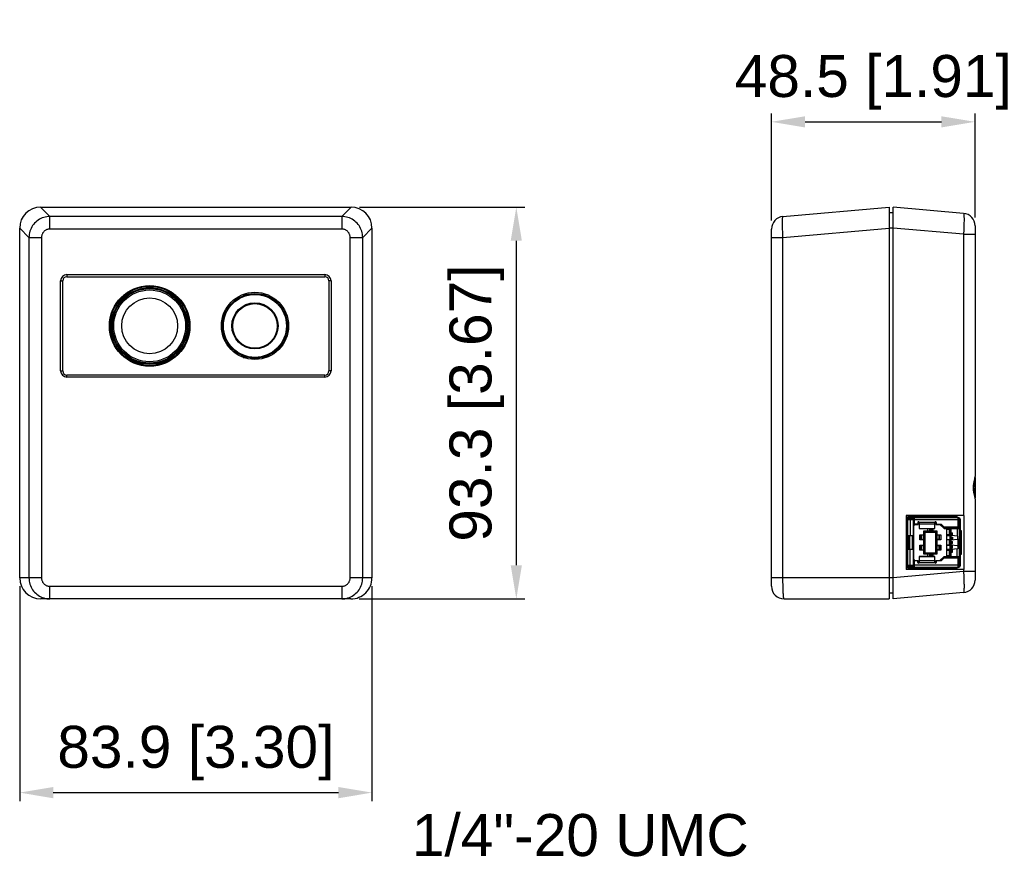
# Model space of a CAD drawing. Header units: millimetres. Extents: x 3925 to 5043, y -86 to 778.
# Tile 106 of 113: x 4719 to 4836, y 472 to 572. Entities that reach past the tile are written whole.
import ezdxf

# ---------------------------------------------------------------- set-up
doc = ezdxf.new("R2010")
doc.units = ezdxf.units.MM
doc.header["$LTSCALE"] = 46.255
doc.header["$PDMODE"] = 3
doc.header["$PDSIZE"] = 1
doc.layers.get('0').update_dxf_attribs({"linetype": 'CONTINUOUS'})
doc.layers.get('Defpoints').update_dxf_attribs({"linetype": 'CONTINUOUS'})
for name, color, linetype in [('AVER-CAMERA-DXF_CONTINUOUS_LINE', 7, 'CONTINUOUS'), ('BKT-SUPPORT-DXF_CONTINUOUS_LINE', 7, 'CONTINUOUS'), ('BRACKET-PRESDXF_CONTINUOUS_LINE', 7, 'CONTINUOUS'), ('COVER-BACK-CDXF_CONTINUOUS_LINE', 7, 'CONTINUOUS'), ('COVER-FRONT-DXF_CONTINUOUS_LINE', 7, 'CONTINUOUS')]:
    doc.layers.add(name, color=color, linetype=linetype)
doc.styles.add('SLDTEXTSTYLE0', font='arialbd.ttf', dxfattribs={"height": 5.5})
doc.styles.add('SLDTEXTSTYLE2', font='arial.ttf')
doc.dimstyles.new('SLDDIMSTYLE1', dxfattribs={"dimtxt": 5.650301, "dimasz": 4.572, "dimexe": 0, "dimexo": 0.0625, "dimgap": 1.412575, "dimtad": 0, "dimtih": 1, "dimtoh": 1, "dimlfac": 3.5, "dimrnd": 1e-09, "dimzin": 4, "dimdsep": 46, "dimtxsty": 'SLDTEXTSTYLE0', "dimsah": 1, "dimcen": 0.09, "dimadec": 0, "dimazin": 1, "dimtol": 1, "dimtp": 0.8, "dimtm": 0.8, "dimtfac": 1, "dimtdec": 1, "dimtofl": 0, "dimtmove": 0, "dimatfit": 3, "dimfxl": 1, "dimfrac": 2, "dimtolj": 1, "dimarcsym": 0})

# ---------------------------------------------------------------- blocks, each defined once
blk = doc.blocks.new('*D57')
at = {"color": 0, "linetype": 'Continuous', "lineweight": -2}
for p, q in [((4718.82, 504.93), (4718.82, 479.37)), ((4760.78, 504.93), (4760.78, 479.37)), ((4722.82, 480.37), (4756.78, 480.37))]:
    blk.add_line(p, q, dxfattribs=at)
at = {"color": 0, "linetype": 'Continuous'}
for points in [[(4722.82, 481.04), (4722.82, 479.7), (4718.82, 480.37)], [(4756.78, 481.04), (4756.78, 479.7), (4760.78, 480.37)]]:
    blk.add_solid(points, dxfattribs=at)
at = {"layer": 'Defpoints', "color": 0, "linetype": 'Continuous'}
for p in [(4718.82, 505.93), (4760.78, 505.93), (4760.78, 480.37)]:
    blk.add_point(p, dxfattribs=at)
at = {"color": 0, "linetype": 'Continuous', "lineweight": 0, "insert": (4739.8, 485.07), "char_height": 5, "attachment_point": 5, "style": 'SLDTEXTSTYLE2'}
blk.add_mtext('\\A1;83.9 [3.30]', dxfattribs=at)
blk = doc.blocks.new('*D58')
at = {"color": 0, "linetype": 'Continuous', "lineweight": -2}
for p, q in [((4759.29, 550.06), (4778.97, 550.06)), ((4777.97, 546.06), (4777.97, 507.43)), ((4759.27, 503.43), (4778.97, 503.43))]:
    blk.add_line(p, q, dxfattribs=at)
at = {"color": 0, "linetype": 'Continuous'}
for points in [[(4777.3, 546.06), (4778.63, 546.06), (4777.97, 550.06)], [(4777.3, 507.43), (4778.63, 507.43), (4777.97, 503.43)]]:
    blk.add_solid(points, dxfattribs=at)
at = {"layer": 'Defpoints', "color": 0, "linetype": 'Continuous'}
for p in [(4758.29, 550.06), (4758.27, 503.43), (4777.97, 503.43)]:
    blk.add_point(p, dxfattribs=at)
at = {"color": 0, "linetype": 'Continuous', "lineweight": 0, "insert": (4773.26, 526.74), "char_height": 5, "attachment_point": 5, "rotation": 90, "style": 'SLDTEXTSTYLE2'}
blk.add_mtext('\\A1;93.3 [3.67]', dxfattribs=at)
blk = doc.blocks.new('*D59')
at = {"color": 0, "linetype": 'Continuous', "lineweight": -2}
for p, q in [((4808.35, 548.46), (4808.35, 561.22)), ((4832.6, 548.83), (4832.6, 561.22)), ((4812.35, 560.22), (4828.6, 560.22))]:
    blk.add_line(p, q, dxfattribs=at)
at = {"color": 0, "linetype": 'Continuous'}
for points in [[(4812.35, 560.88), (4812.35, 559.55), (4808.35, 560.22)], [(4828.6, 560.88), (4828.6, 559.55), (4832.6, 560.22)]]:
    blk.add_solid(points, dxfattribs=at)
at = {"layer": 'Defpoints', "color": 0, "linetype": 'Continuous'}
for p in [(4832.6, 560.22), (4832.6, 547.83), (4808.35, 547.46)]:
    blk.add_point(p, dxfattribs=at)
at = {"color": 0, "linetype": 'Continuous', "lineweight": 0, "insert": (4820.48, 564.92), "char_height": 5, "attachment_point": 5, "style": 'SLDTEXTSTYLE2'}
blk.add_mtext('\\A1;48.5 [1.91]', dxfattribs=at)

msp = doc.modelspace()

# ---------------------------------------------------------------- linework, layer by layer
at = {"layer": 'AVER-CAMERA-DXF_CONTINUOUS_LINE', "color": 9, "linetype": 'Continuous'}
for p, q in [((4731.3122, 539.5548), (4731.1559, 539.5548)), ((4731.3393, 539.7048), (4731.5041, 539.7048)), ((4737.0941, 539.7047), (4737.2604, 539.7047)), ((4737.4438, 539.5548), (4737.286, 539.5548)), ((4730.5839, 538.8037), (4730.5839, 538.9656)), ((4730.7338, 539.1408), (4730.7338, 538.9874)), ((4737.8657, 538.9878), (4737.8657, 539.1409)), ((4738.0157, 538.9658), (4738.0157, 538.8014)), ((4730.5838, 533.0562), (4730.5838, 532.8923)), ((4730.7338, 532.7172), (4730.7338, 532.8699)), ((4737.8657, 532.8703), (4737.8657, 532.7169)), ((4738.0157, 532.8921), (4738.0157, 533.054)), ((4731.3135, 532.3029), (4731.1561, 532.3029)), ((4731.3396, 532.1529), (4731.5054, 532.1529)), ((4737.0955, 532.1529), (4737.2601, 532.1529)), ((4737.4436, 532.3029), (4737.2873, 532.3029)), ((4824.857, 512.8438), (4824.857, 510.9688)), ((4825.1472, 513.3313), (4825.1472, 513.2063)), ((4830.582, 512.8438), (4825.382, 512.8438)), ((4825.9327, 512.5743), (4827.8313, 512.5743)), ((4829.982, 513.3313), (4829.982, 513.2063)), ((4824.4945, 511.8688), (4824.582, 511.8688)), ((4824.4945, 511.5688), (4824.582, 511.5688)), ((4825.3195, 512.1438), (4825.232, 512.1438)), ((4825.4695, 512.2938), (4825.4695, 512.3438)), ((4825.957, 511.8245), (4827.807, 511.8245)), ((4829.5445, 511.0813), (4829.5445, 511.7063)), ((4829.6445, 511.4671), (4829.7695, 511.4671)), ((4829.7612, 511.0063), (4829.7612, 511.2813)), ((4830.732, 511.8438), (4830.857, 511.8438)), ((4830.732, 511.5688), (4830.857, 511.5688)), ((4830.7817, 508.7688), (4830.7817, 511.5188)), ((4826.2262, 511.0113), (4826.2262, 510.5113)), ((4826.4945, 510.9722), (4826.4598, 510.9722)), ((4826.4945, 510.5504), (4826.4598, 510.5504)), ((4828.1043, 510.9722), (4828.0695, 510.9722)), ((4828.0695, 510.5504), (4828.1043, 510.5504)), ((4828.2039, 511.0113), (4828.2039, 511.0688)), ((4828.2039, 510.4688), (4828.2039, 510.5113)), ((4828.2472, 511.0113), (4828.2472, 511.0688)), ((4828.2472, 510.4688), (4828.2472, 510.5113)), ((4828.3378, 510.5113), (4828.3378, 511.0113)), ((4829.5445, 509.8313), (4829.5445, 510.4563)), ((4829.7695, 510.9095), (4829.6445, 510.9095)), ((4829.6445, 510.2965), (4829.7695, 510.2965)), ((4829.7612, 510.5063), (4829.7612, 510.7813)), ((4829.7612, 510.0063), (4829.7612, 510.2813)), ((4830.582, 509.7688), (4830.582, 510.5188)), ((4824.857, 507.4438), (4824.857, 509.3188)), ((4826.2262, 509.7763), (4826.2262, 509.2763)), ((4826.4945, 509.7372), (4826.4598, 509.7372)), ((4826.4945, 509.3154), (4826.4598, 509.3154)), ((4828.0695, 509.7372), (4828.1043, 509.7372)), ((4828.0695, 509.3154), (4828.1043, 509.3154)), ((4828.2039, 509.7763), (4828.2039, 509.8188)), ((4828.2039, 509.2188), (4828.2039, 509.2763)), ((4828.2472, 509.7763), (4828.2472, 509.8188)), ((4828.2472, 509.2188), (4828.2472, 509.2763)), ((4828.3378, 509.2763), (4828.3378, 509.7763)), ((4829.5445, 508.5813), (4829.5445, 509.2063)), ((4829.7695, 509.9911), (4829.6445, 509.9911)), ((4829.6445, 509.3781), (4829.7695, 509.3781)), ((4829.7612, 509.5063), (4829.7612, 509.7813)), ((4829.7612, 509.0063), (4829.7612, 509.2813)), ((4824.582, 508.7188), (4824.4945, 508.7188)), ((4824.582, 508.4188), (4824.4945, 508.4188)), ((4825.232, 508.1438), (4825.3195, 508.1438)), ((4825.4695, 507.9938), (4825.4695, 507.9438)), ((4827.807, 508.463), (4825.957, 508.463)), ((4829.6445, 508.8205), (4829.7695, 508.8205)), ((4830.732, 508.7188), (4830.857, 508.7188)), ((4830.732, 508.4438), (4830.857, 508.4438)), ((4825.1472, 506.9563), (4825.1472, 507.0813)), ((4830.582, 507.4438), (4825.382, 507.4438)), ((4827.8313, 507.7133), (4825.9327, 507.7133)), ((4829.982, 506.9563), (4829.982, 507.0813))]:
    msp.add_line(p, q, dxfattribs=at)
at = {"layer": 'AVER-CAMERA-DXF_CONTINUOUS_LINE', "color": 7, "linetype": 'Continuous'}
for p, q in [((4731.3741, 539.7327), (4731.5421, 539.7327)), ((4737.0557, 539.7327), (4737.2257, 539.7327)), ((4745.4517, 539.6784), (4745.9692, 539.6784)), ((4745.5895, 539.5696), (4745.5895, 539.6784)), ((4747.7092, 539.6784), (4748.2275, 539.6784)), ((4748.0895, 539.5694), (4748.0895, 539.6784)), ((4730.5559, 538.7667), (4730.5559, 538.9322)), ((4738.0437, 538.9324), (4738.0437, 538.7653)), ((4743.041, 537.1784), (4743.0895, 537.1784)), ((4743.0895, 537.1784), (4743.0895, 537.3162)), ((4750.5895, 537.1784), (4750.5895, 537.3166)), ((4750.6382, 537.1784), (4750.5895, 537.1784)), ((4750.7887, 535.9053), (4750.7891, 535.9598)), ((4750.7942, 535.8512), (4750.7887, 535.9053)), ((4750.7891, 535.9598), (4750.7954, 536.0141)), ((4743.0411, 534.6784), (4743.0895, 534.6784)), ((4743.0895, 534.6784), (4743.0895, 534.541)), ((4750.5895, 534.5404), (4750.5895, 534.6784)), ((4750.5895, 534.6784), (4750.6381, 534.6784)), ((4730.5559, 532.9257), (4730.5559, 533.0923)), ((4738.0437, 533.091), (4738.0437, 532.9255)), ((4731.5439, 532.1249), (4731.3743, 532.1249)), ((4737.2254, 532.1249), (4737.0574, 532.1249)), ((4745.4524, 532.1784), (4745.9698, 532.1784)), ((4745.5895, 532.2875), (4745.5895, 532.1784)), ((4748.2268, 532.1784), (4747.7098, 532.1784)), ((4748.0895, 532.1784), (4748.0895, 532.2873)), ((4824.4045, 512.9438), (4824.5695, 512.9438)), ((4824.5695, 512.6438), (4824.4045, 512.6438)), ((4824.5695, 512.5161), (4824.4045, 512.5161)), ((4824.5695, 512.4907), (4824.4045, 512.4907)), ((4824.5472, 513.1188), (4830.582, 513.1188)), ((4824.5472, 513.1188), (4824.5472, 512.9688)), ((4824.6273, 512.9938), (4824.5472, 512.9938)), ((4824.6127, 512.9688), (4824.5695, 512.9688)), ((4824.5695, 511.9688), (4824.5695, 512.9688)), ((4824.582, 512.6063), (4824.5695, 512.6063)), ((4825.232, 512.8438), (4824.582, 512.8438)), ((4824.582, 510.1488), (4824.582, 512.8438)), ((4830.482, 513.3313), (4824.6472, 513.3313)), ((4824.6472, 513.1188), (4824.6472, 513.3313)), ((4824.6472, 513.2063), (4830.482, 513.2063)), ((4824.8195, 512.9688), (4824.7748, 512.9688)), ((4824.8195, 512.9688), (4824.8195, 512.8438)), ((4824.8195, 512.9438), (4825.382, 512.9438)), ((4825.382, 512.9938), (4824.857, 512.9938)), ((4824.9469, 513.3313), (4824.9469, 513.3689)), ((4825.232, 512.8438), (4825.232, 510.9688)), ((4825.3025, 513.3313), (4825.3025, 513.3689)), ((4825.382, 512.3438), (4825.382, 513.1188)), ((4825.7722, 513.2063), (4825.7722, 513.1188)), ((4826.6222, 513.1452), (4825.7722, 513.1452)), ((4825.782, 512.5138), (4825.782, 512.3438)), ((4825.8195, 512.2938), (4825.8195, 512.5856)), ((4825.957, 512.5138), (4825.957, 511.8126)), ((4826.6222, 513.1188), (4826.6222, 513.2063)), ((4827.807, 511.8126), (4827.807, 512.5138)), ((4827.9195, 512.5976), (4827.9195, 512.2938)), ((4827.982, 512.5138), (4827.982, 512.3438)), ((4829.1472, 513.2063), (4829.1472, 513.1188)), ((4829.9972, 513.1452), (4829.1472, 513.1452)), ((4829.9972, 513.1188), (4829.9972, 513.2063)), ((4830.482, 513.1188), (4830.482, 513.3313)), ((4830.582, 512.0188), (4830.582, 513.1188)), ((4830.582, 512.9438), (4830.6195, 512.9438)), ((4830.6195, 511.7938), (4830.6195, 512.9438)), ((4830.732, 512.7188), (4830.6195, 512.7188)), ((4830.732, 512.8438), (4830.857, 512.8438)), ((4830.732, 507.4438), (4830.732, 512.8438)), ((4830.857, 511.5188), (4830.857, 512.8438)), ((4824.5695, 512.3938), (4824.4045, 512.3938)), ((4824.4045, 512.1438), (4824.5695, 512.1438)), ((4824.4945, 511.5188), (4824.4045, 511.5188)), ((4824.4945, 511.9688), (4824.582, 511.9688)), ((4824.4945, 511.4688), (4824.4945, 511.9688)), ((4824.582, 511.4688), (4824.4945, 511.4688)), ((4824.582, 512.2938), (4824.5695, 512.2938)), ((4824.5695, 508.8188), (4824.5695, 511.4688)), ((4825.3195, 508.1438), (4825.3195, 512.1438)), ((4825.782, 512.3438), (4825.382, 512.3438)), ((4825.4695, 512.2938), (4825.8195, 512.2938)), ((4825.8195, 512.4438), (4825.782, 512.4438)), ((4827.807, 512.3438), (4825.957, 512.3438)), ((4825.957, 511.8126), (4827.807, 511.8126)), ((4826.4945, 511.5313), (4828.0695, 511.5313)), ((4826.4945, 511.5313), (4826.6445, 511.3813)), ((4826.4945, 508.7563), (4826.4945, 511.5313)), ((4826.6445, 511.3813), (4827.9195, 511.3813)), ((4826.6445, 508.9063), (4826.6445, 511.3813)), ((4826.987, 511.5313), (4826.987, 511.8126)), ((4827.2195, 511.5313), (4827.2195, 511.8126)), ((4827.2195, 511.7063), (4827.577, 511.7063)), ((4827.577, 511.8126), (4827.577, 511.5313)), ((4827.9195, 512.4438), (4827.982, 512.4438)), ((4827.9195, 512.2938), (4828.4195, 512.2938)), ((4827.9195, 511.3813), (4828.0695, 511.5313)), ((4827.9195, 508.9063), (4827.9195, 511.3813)), ((4827.982, 512.3438), (4828.5816, 512.3438)), ((4828.0695, 511.5313), (4828.0695, 508.7563)), ((4828.4402, 512.3438), (4828.4195, 512.2938)), ((4828.9195, 511.7938), (4828.4195, 512.2938)), ((4828.5816, 512.3438), (4828.9816, 511.9438)), ((4828.9066, 512.0188), (4830.582, 512.0188)), ((4828.9195, 511.7938), (4828.9816, 511.9438)), ((4828.9195, 511.7938), (4830.6195, 511.7938)), ((4828.9816, 511.9438), (4830.6195, 511.9438)), ((4829.1945, 511.7938), (4829.1945, 508.4938)), ((4829.6445, 511.7063), (4829.1945, 511.7063)), ((4829.6445, 510.5063), (4829.6445, 511.7938)), ((4829.7695, 511.2813), (4829.6445, 511.2813)), ((4829.7695, 511.2813), (4829.7695, 511.7938)), ((4829.7945, 511.2813), (4829.9195, 511.2813)), ((4829.7945, 511.0063), (4829.7945, 511.2813)), ((4829.9195, 511.0063), (4829.9195, 511.2813)), ((4830.482, 511.7938), (4830.482, 510.9021)), ((4830.6195, 512.0188), (4830.732, 512.0188)), ((4830.732, 511.8938), (4830.857, 511.8938)), ((4831.0004, 511.5188), (4830.732, 511.5188)), ((4830.898, 508.7688), (4830.898, 511.5188)), ((4831.0004, 508.7688), (4831.0004, 511.5188)), ((4824.4045, 511.2688), (4824.5695, 511.2688)), ((4824.5695, 510.9238), (4824.4045, 510.9238)), ((4824.4045, 510.6138), (4824.5695, 510.6138)), ((4824.5695, 510.2688), (4824.4045, 510.2688)), ((4824.582, 510.9688), (4825.232, 510.9688)), ((4824.707, 510.1488), (4824.582, 510.1488)), ((4824.707, 510.1438), (4824.582, 510.1438)), ((4824.582, 507.4438), (4824.582, 510.1438)), ((4824.707, 510.9688), (4824.707, 510.1488)), ((4824.707, 510.1438), (4824.707, 509.3188)), ((4824.8195, 509.3188), (4824.8195, 510.9688)), ((4825.1695, 509.3188), (4825.1695, 510.9688)), ((4826.0195, 511.0688), (4826.4945, 511.0688)), ((4826.0195, 510.4688), (4826.0195, 511.0688)), ((4826.4945, 510.4688), (4826.0195, 510.4688)), ((4826.0695, 510.4688), (4826.0695, 511.0688)), ((4826.0695, 510.9163), (4826.1795, 510.9163)), ((4826.1795, 510.6063), (4826.0695, 510.6063)), ((4826.1795, 510.5113), (4826.1795, 511.0113)), ((4826.4945, 511.0113), (4826.1796, 511.0113)), ((4826.1796, 510.5113), (4826.4945, 510.5113)), ((4826.3861, 511.0688), (4826.3861, 511.0113)), ((4826.3861, 510.5113), (4826.3861, 510.4688)), ((4826.4026, 510.501), (4826.4055, 510.5078)), ((4826.4945, 510.9246), (4826.4598, 510.9722)), ((4826.4598, 510.5504), (4826.4945, 510.598)), ((4828.0695, 511.0688), (4828.5445, 511.0688)), ((4828.3844, 511.0113), (4828.0695, 511.0113)), ((4828.1043, 510.9722), (4828.0695, 510.9246)), ((4828.0695, 510.598), (4828.1043, 510.5504)), ((4828.3844, 510.5113), (4828.0695, 510.5113)), ((4828.5445, 510.4688), (4828.0695, 510.4688)), ((4828.1614, 510.501), (4828.1585, 510.5078)), ((4828.1779, 511.0688), (4828.1779, 511.0113)), ((4828.1779, 510.5113), (4828.1779, 510.4688)), ((4828.3845, 510.5113), (4828.3845, 511.0113)), ((4828.5445, 511.0688), (4828.5445, 510.4688)), ((4829.1945, 511.0813), (4829.6445, 511.0813)), ((4829.1945, 510.9688), (4829.6445, 510.9688)), ((4829.7195, 510.4688), (4829.1945, 510.4688)), ((4829.7695, 510.4563), (4829.1945, 510.4563)), ((4829.6445, 511.0063), (4829.9195, 511.0063)), ((4829.7695, 510.7813), (4829.6445, 510.7813)), ((4829.6445, 510.5063), (4829.9195, 510.5063)), ((4829.6445, 510.0063), (4829.6445, 510.4563)), ((4829.7695, 510.2813), (4829.6445, 510.2813)), ((4829.7195, 510.4688), (4830.5695, 510.5432)), ((4829.7195, 510.4688), (4829.7195, 510.5063)), ((4829.7695, 510.7813), (4829.7695, 511.0063)), ((4829.7695, 510.2933), (4829.7695, 510.4563)), ((4830.5695, 510.8944), (4829.7743, 510.964)), ((4829.7945, 510.7813), (4829.9195, 510.7813)), ((4829.7945, 510.7813), (4829.7945, 510.5063)), ((4829.7945, 510.2813), (4829.9195, 510.2813)), ((4829.7945, 510.0063), (4829.7945, 510.2813)), ((4829.9195, 510.7813), (4829.9195, 510.5063)), ((4829.9195, 510.0063), (4829.9195, 510.2813)), ((4830.482, 510.5355), (4830.482, 510.5188)), ((4830.732, 510.5188), (4830.482, 510.5188)), ((4830.5695, 510.5432), (4830.5695, 510.8944)), ((4824.4045, 510.0188), (4824.5695, 510.0188)), ((4824.5695, 509.6738), (4824.4045, 509.6738)), ((4824.4045, 509.3638), (4824.5695, 509.3638)), ((4824.5695, 509.0188), (4824.4045, 509.0188)), ((4825.232, 509.3188), (4824.582, 509.3188)), ((4825.232, 509.3188), (4825.232, 507.4438)), ((4826.0195, 509.8188), (4826.4945, 509.8188)), ((4826.0195, 509.2188), (4826.0195, 509.8188)), ((4826.4945, 509.2188), (4826.0195, 509.2188)), ((4826.0695, 509.2188), (4826.0695, 509.8188)), ((4826.0695, 509.6813), (4826.1795, 509.6813)), ((4826.0695, 509.3713), (4826.1795, 509.3713)), ((4826.1795, 509.7763), (4826.1795, 509.2763)), ((4826.4945, 509.7763), (4826.1796, 509.7763)), ((4826.1796, 509.2763), (4826.4945, 509.2763)), ((4826.3861, 509.8188), (4826.3861, 509.7763)), ((4826.3861, 509.2763), (4826.3861, 509.2188)), ((4826.4026, 509.7866), (4826.4055, 509.7798)), ((4826.4945, 509.6896), (4826.4598, 509.7372)), ((4826.4598, 509.3154), (4826.4945, 509.363)), ((4828.0695, 509.8188), (4828.5445, 509.8188)), ((4828.0695, 509.7763), (4828.3844, 509.7763)), ((4828.1043, 509.7372), (4828.0695, 509.6896)), ((4828.0695, 509.363), (4828.1043, 509.3154)), ((4828.3844, 509.2763), (4828.0695, 509.2763)), ((4828.5445, 509.2188), (4828.0695, 509.2188)), ((4828.1779, 509.8188), (4828.1779, 509.7763)), ((4828.1779, 509.2763), (4828.1779, 509.2188)), ((4828.3845, 509.7763), (4828.3845, 509.2763)), ((4828.5445, 509.8188), (4828.5445, 509.2188)), ((4829.1945, 509.8313), (4829.7695, 509.8313)), ((4829.7195, 509.8188), (4829.1945, 509.8188)), ((4829.6445, 509.3188), (4829.1945, 509.3188)), ((4829.6445, 509.2063), (4829.1945, 509.2063)), ((4829.6445, 510.0063), (4829.9195, 510.0063)), ((4829.6445, 509.9911), (4829.6445, 509.8313)), ((4829.7695, 509.7813), (4829.6445, 509.7813)), ((4829.6445, 508.4938), (4829.6445, 509.7813)), ((4829.6445, 509.5063), (4829.9195, 509.5063)), ((4829.7695, 509.2813), (4829.6445, 509.2813)), ((4829.6445, 509.0063), (4829.9195, 509.0063)), ((4830.5695, 509.7444), (4829.7195, 509.8188)), ((4829.7195, 509.8188), (4829.7195, 509.7813)), ((4829.7695, 509.8313), (4829.7695, 510.0063)), ((4829.7695, 509.2813), (4829.7695, 509.5063)), ((4829.7695, 508.4938), (4829.7695, 509.0063)), ((4830.5695, 509.3932), (4829.7743, 509.3236)), ((4829.7945, 509.7813), (4829.9195, 509.7813)), ((4829.7945, 509.5063), (4829.7945, 509.7813)), ((4829.7945, 509.2813), (4829.9195, 509.2813)), ((4829.7945, 509.0063), (4829.7945, 509.2813)), ((4829.9195, 509.5063), (4829.9195, 509.7813)), ((4829.9195, 509.0063), (4829.9195, 509.2813)), ((4830.482, 509.7688), (4830.732, 509.7688)), ((4830.482, 509.7521), (4830.482, 509.7688)), ((4830.482, 508.4938), (4830.482, 509.3855)), ((4830.5695, 509.7444), (4830.5695, 509.3932)), ((4824.4045, 508.7688), (4824.4945, 508.7688)), ((4824.4945, 508.6285), (4824.4045, 508.6285)), ((4824.4945, 508.4578), (4824.4045, 508.4578)), ((4824.4945, 508.4514), (4824.4045, 508.4514)), ((4824.5695, 508.1657), (4824.4045, 508.1657)), ((4824.5695, 508.1438), (4824.4045, 508.1438)), ((4824.4045, 507.8938), (4824.5695, 507.8938)), ((4824.4945, 508.8188), (4824.582, 508.8188)), ((4824.4945, 508.3188), (4824.4945, 508.8188)), ((4824.582, 508.3188), (4824.4945, 508.3188)), ((4824.5695, 507.3188), (4824.5695, 508.3188)), ((4824.582, 507.9938), (4824.5695, 507.9938)), ((4825.782, 507.9438), (4825.382, 507.9438)), ((4825.382, 507.1688), (4825.382, 507.9438)), ((4825.4695, 507.9938), (4825.8195, 507.9938)), ((4825.782, 507.7738), (4825.782, 507.9438)), ((4825.8195, 507.8438), (4825.782, 507.8438)), ((4825.8195, 507.702), (4825.8195, 507.9938)), ((4825.957, 508.475), (4827.807, 508.475)), ((4825.957, 508.475), (4825.957, 507.7738)), ((4827.807, 507.9438), (4825.957, 507.9438)), ((4826.4945, 508.7563), (4826.6445, 508.9063)), ((4828.0695, 508.7563), (4826.4945, 508.7563)), ((4826.6445, 508.9063), (4827.9195, 508.9063)), ((4826.987, 508.475), (4826.987, 508.7563)), ((4827.2195, 508.475), (4827.2195, 508.7563)), ((4827.577, 508.5813), (4827.2195, 508.5813)), ((4827.577, 508.7563), (4827.577, 508.475)), ((4827.807, 507.7738), (4827.807, 508.475)), ((4828.0695, 508.7563), (4827.9195, 508.9063)), ((4827.9195, 507.9938), (4828.4195, 507.9938)), ((4827.9195, 507.6899), (4827.9195, 507.9938)), ((4827.982, 507.8438), (4827.9195, 507.8438)), ((4828.5816, 507.9438), (4827.982, 507.9438)), ((4827.982, 507.9438), (4827.982, 507.7738)), ((4828.4195, 507.9938), (4828.9195, 508.4938)), ((4828.4402, 507.9438), (4828.4195, 507.9938)), ((4828.5816, 507.9438), (4828.9816, 508.3438)), ((4830.582, 508.2688), (4828.9066, 508.2688)), ((4828.9195, 508.4938), (4830.6195, 508.4938)), ((4828.9816, 508.3438), (4828.9195, 508.4938)), ((4830.6195, 508.3438), (4828.9816, 508.3438)), ((4829.1945, 508.5813), (4829.6445, 508.5813)), ((4830.582, 507.1688), (4830.582, 508.2688)), ((4830.6195, 507.3438), (4830.6195, 508.4938)), ((4830.732, 508.2688), (4830.6195, 508.2688)), ((4830.732, 508.7688), (4831.0004, 508.7688)), ((4830.732, 508.3938), (4830.857, 508.3938)), ((4830.857, 507.4438), (4830.857, 508.7688)), ((4824.4045, 507.6438), (4824.5695, 507.6438)), ((4824.5695, 507.3438), (4824.4045, 507.3438)), ((4824.5472, 507.1688), (4824.5472, 507.3188)), ((4824.5472, 507.2938), (4824.6273, 507.2938)), ((4830.582, 507.1688), (4824.5472, 507.1688)), ((4824.5695, 507.6813), (4824.582, 507.6813)), ((4824.6127, 507.3188), (4824.5695, 507.3188)), ((4824.582, 507.4438), (4825.232, 507.4438)), ((4824.6472, 506.9563), (4824.6472, 507.1688)), ((4830.482, 507.0813), (4824.6472, 507.0813)), ((4824.6472, 506.9563), (4830.482, 506.9563)), ((4824.8195, 507.3188), (4824.7747, 507.3188)), ((4824.8195, 507.4438), (4824.8195, 507.3188)), ((4825.382, 507.3438), (4824.8195, 507.3438)), ((4824.857, 507.2938), (4825.382, 507.2938)), ((4825.7722, 507.1688), (4825.7722, 507.0813)), ((4825.7722, 507.1424), (4826.6222, 507.1424)), ((4826.6222, 507.0813), (4826.6222, 507.1688)), ((4827.3726, 506.9189), (4827.3726, 506.9563)), ((4829.1472, 507.1688), (4829.1472, 507.0813)), ((4829.1472, 507.1424), (4829.9972, 507.1424)), ((4829.9972, 507.0813), (4829.9972, 507.1688)), ((4830.482, 506.9563), (4830.482, 507.1688)), ((4830.6195, 507.3438), (4830.582, 507.3438)), ((4830.6195, 507.5688), (4830.732, 507.5688)), ((4830.732, 507.4438), (4830.857, 507.4438))]:
    msp.add_line(p, q, dxfattribs=at)
for points in [[(4750.7954, 536.0141), (4750.8075, 536.0675), (4750.8252, 536.1195), (4750.833, 536.1364)], [(4750.833, 535.7213), (4750.8221, 535.746), (4750.8054, 535.7979), (4750.7942, 535.8512)], [(4826.3924, 510.4688), (4826.3926, 510.4697), (4826.3954, 510.4802), (4826.3988, 510.4906), (4826.4026, 510.501)], [(4828.1716, 510.4688), (4828.1714, 510.4699), (4828.1686, 510.4803), (4828.1652, 510.4907), (4828.1614, 510.501)], [(4826.3924, 509.8188), (4826.3926, 509.8177), (4826.3955, 509.8073), (4826.3988, 509.7969), (4826.4026, 509.7866)], [(4828.157, 509.7763), (4828.1614, 509.7866), (4828.1652, 509.7969), (4828.1686, 509.8073), (4828.1714, 509.8177), (4828.1716, 509.8188)]]:
    msp.add_lwpolyline(points, dxfattribs=at)
for centre, radius in [((4734.2998, 535.9288), 4.7), ((4746.8395, 535.9284), 3.85), ((4746.8395, 535.9284), 3.75), ((4734.2998, 535.9288), 3.325), ((4746.8395, 535.9284), 2.75), ((4746.8395, 535.9284), 2.65)]:
    msp.add_circle(centre, radius, dxfattribs=at)
at = {"layer": 'AVER-CAMERA-DXF_CONTINUOUS_LINE', "color": 9, "linetype": 'Continuous'}
for radius in [4.55, 4.4372, 4.2773]:
    msp.add_circle((4734.2998, 535.9288), radius, dxfattribs=at)
for centre, start, end in [((4729.6998, 535.9288), 92.911399, 100.829431), ((4738.8998, 535.9288), 79.155708, 87.097008), ((4729.6998, 535.9288), 259.172595, 267.097008), ((4738.8998, 535.9288), 272.911399, 280.840845)]:
    msp.add_arc(centre, 0.75, start, end, dxfattribs=at)
at = {"layer": 'AVER-CAMERA-DXF_CONTINUOUS_LINE', "color": 7, "linetype": 'Continuous'}
for centre, radius, start, end in [((4729.6998, 535.9288), 1, 89.443039, 95.356746), ((4738.8998, 535.9288), 1, 84.631983, 90.513962), ((4729.6998, 535.9288), 1, 264.626301, 270.507768), ((4738.8998, 535.9288), 1, 269.431519, 275.369995), ((4824.5472, 513.5188), 0.4, 249.088794, 270), ((4824.5472, 513.5188), 0.55, 254.958735, 270), ((4824.857, 512.8438), 0.275, 90, 180), ((4824.857, 512.8438), 0.15, 90, 180), ((4824.9695, 512.7938), 0.15, 90, 160.52878), ((4825.8695, 512.5138), 0.0875, 359.999997, 180), ((4827.8945, 512.5138), 0.0875, 0, 180.000003), ((4830.582, 512.8438), 0.275, 0, 90), ((4830.582, 512.8438), 0.15, 0, 90), ((4825.4695, 512.1438), 0.3, 106.957763, 142.341538), ((4825.4695, 512.1438), 0.15, 90, 180), ((4825.4695, 508.1438), 0.3, 217.658462, 253.042237), ((4825.4695, 508.1438), 0.15, 180, 270), ((4825.8695, 507.7738), 0.0875, 180, 359.999997), ((4827.8945, 507.7738), 0.0875, 180.000003, 0), ((4824.5472, 506.7688), 0.4, 90, 110.91121), ((4824.5472, 506.7688), 0.55, 90, 105.041089), ((4824.857, 507.4438), 0.275, 180, 270), ((4824.857, 507.4438), 0.15, 180, 270), ((4824.9695, 507.4938), 0.15, 199.471221, 270), ((4830.582, 507.4438), 0.275, 270, 360), ((4830.582, 507.4438), 0.15, 270, 0)]:
    msp.add_arc(centre, radius, start, end, dxfattribs=at)
for centre, major_axis, ratio, start_param, end_param in [((4827.0361, 511.1055), (0.65, 0), 0.57735216, 3.25465368, 3.38592121), ((4826.3973, 510.7613), (0, 0.25), 0.46527778, -0.56703111, -0.00000241), ((4826.3973, 510.7613), (0, 0.25), 0.46527778, -3.14159507, -2.57456637), ((4828.1667, 510.7613), (0, 0.25), 0.46527778, 0.00000241, 0.56703111), ((4828.1667, 510.7613), (0, 0.25), 0.46527778, -3.70861894, -3.14159024), ((4827.5279, 511.1055), (0.65, 0), 0.57735216, -0.25387047, -0.11306103), ((4827.0361, 509.182), (0.65, 0), 0.57734838, 2.89727804, 3.02900841), ((4826.3973, 509.5263), (0, 0.25), 0.46527778, -0.56703111, -0.00000241), ((4826.3973, 509.5263), (0, 0.25), 0.46527778, -3.14159507, -2.57456637), ((4828.1667, 509.5263), (0, 0.25), 0.46527778, 0.00000241, 0.56703111), ((4828.1667, 509.5263), (0, 0.25), 0.46527778, -3.70861894, -3.14159024), ((4827.5279, 509.182), (0.65, 0), 0.57734838, 6.39624633, 6.52748254)]:
    msp.add_ellipse(centre, major_axis=major_axis, ratio=ratio, start_param=start_param, end_param=end_param, dxfattribs=at)
at = {"layer": 'BKT-SUPPORT-DXF_CONTINUOUS_LINE', "color": 7, "linetype": 'Continuous'}
for p, q in [((4731.8329, 539.9289), (4731.6468, 539.9289)), ((4736.9529, 539.9289), (4736.7627, 539.9289))]:
    msp.add_line(p, q, dxfattribs=at)
at = {"layer": 'BRACKET-PRESDXF_CONTINUOUS_LINE', "color": 7, "linetype": 'Continuous'}
for centre, radius in [((4734.2999, 535.9289), 4.8), ((4746.8396, 535.9285), 4)]:
    msp.add_circle(centre, radius, dxfattribs=at)
at = {"layer": 'COVER-BACK-CDXF_CONTINUOUS_LINE', "color": 7, "linetype": 'Continuous'}
for p, q in [((4822.8545, 503.4508), (4822.8545, 550.0571)), ((4831.2352, 549.3239), (4822.8545, 550.0571)), ((4822.8545, 549.3789), (4822.3545, 549.3789)), ((4832.6045, 547.8296), (4832.6045, 518.0005)), ((4832.6045, 517.8828), (4832.6045, 515.4751)), ((4832.6045, 515.3573), (4832.6045, 505.6783)), ((4831.2504, 513.3689), (4824.4045, 513.3689)), ((4824.4045, 513.3689), (4824.4045, 506.9189)), ((4826.7545, 513.3313), (4826.7545, 513.3689)), ((4827.0045, 513.3313), (4827.0045, 513.3689)), ((4831.2504, 513.3689), (4831.2504, 506.9189)), ((4831.2504, 506.9189), (4824.4045, 506.9189)), ((4822.8545, 504.1289), (4822.3545, 504.1289)), ((4831.2352, 504.184), (4822.8545, 503.4508))]:
    msp.add_line(p, q, dxfattribs=at)
at = {"layer": 'COVER-BACK-CDXF_CONTINUOUS_LINE', "color": 9, "linetype": 'Continuous'}
for p, q in [((4822.8545, 547.5789), (4822.3545, 547.5789)), ((4831.2352, 546.8334), (4822.8545, 547.5666)), ((4831.2352, 546.8334), (4831.2352, 513.3689)), ((4831.2352, 546.8334), (4832.6045, 546.8334)), ((4832.4985, 517.3774), (4832.5419, 517.5725)), ((4832.6042, 517.9757), (4832.6045, 517.9949)), ((4832.6045, 517.9949), (4832.6045, 518.0005)), ((4832.6045, 515.3573), (4832.6045, 515.3627)), ((4831.2352, 506.6745), (4822.8545, 505.9413)), ((4831.2352, 506.9189), (4831.2352, 506.6745)), ((4832.6045, 506.6745), (4831.2352, 506.6745)), ((4822.8545, 505.929), (4822.3545, 505.929))]:
    msp.add_line(p, q, dxfattribs=at)
for points in [[(4831.2352, 549.3239), (4831.2445, 549.3161), (4831.253, 549.2945), (4831.2607, 549.2593), (4831.2676, 549.2106), (4831.2735, 549.1487), (4831.2785, 549.0739), (4831.2825, 548.9867), (4831.2855, 548.8875), (4831.2875, 548.7768), (4831.2886, 548.6554), (4831.2886, 548.5238), (4831.2875, 548.3828), (4831.2855, 548.2332), (4831.2825, 548.0758), (4831.2785, 547.9115), (4831.2735, 547.7412), (4831.2676, 547.5658), (4831.2607, 547.3863), (4831.253, 547.2038), (4831.2445, 547.0191), (4831.2352, 546.8334)], [(4832.4102, 516.6789), (4832.4123, 516.7649), (4832.4165, 516.8471), (4832.4226, 516.9256), (4832.4308, 517.0003), (4832.4408, 517.0711), (4832.4516, 517.1387), (4832.4629, 517.203), (4832.4748, 517.264), (4832.4867, 517.3221), (4832.4985, 517.3774)], [(4832.5419, 517.5725), (4832.5513, 517.6155), (4832.5599, 517.6565), (4832.5678, 517.6954), (4832.5749, 517.7325), (4832.5812, 517.7679), (4832.5868, 517.8016), (4832.5915, 517.8339), (4832.5956, 517.8648), (4832.5988, 517.8942), (4832.6013, 517.9224), (4832.6031, 517.9496)], [(4832.5488, 515.7534), (4832.5002, 515.9731), (4832.476, 516.0893), (4832.4535, 516.209), (4832.4348, 516.3282), (4832.4212, 516.4456), (4832.4129, 516.5625), (4832.4102, 516.6789)], [(4832.6045, 515.3627), (4832.6001, 515.4509), (4832.5881, 515.5481), (4832.5704, 515.6489), (4832.5488, 515.7534)], [(4831.2352, 506.6745), (4831.2445, 506.4888), (4831.253, 506.3041), (4831.2607, 506.1215), (4831.2676, 505.942), (4831.2735, 505.7666), (4831.2785, 505.5963), (4831.2825, 505.432), (4831.2855, 505.2746), (4831.2875, 505.125), (4831.2886, 504.984), (4831.2886, 504.8524), (4831.2875, 504.731), (4831.2855, 504.6203), (4831.2825, 504.5211), (4831.2785, 504.4339), (4831.2735, 504.3592), (4831.2676, 504.2973), (4831.2607, 504.2486), (4831.253, 504.2133), (4831.2445, 504.1918), (4831.2352, 504.184)]]:
    msp.add_lwpolyline(points, dxfattribs=at)
at = {"layer": 'COVER-BACK-CDXF_CONTINUOUS_LINE', "color": 7, "linetype": 'Continuous'}
for points in [[(4832.475, 516.6789), (4832.475, 516.6962), (4832.4781, 516.82), (4832.486, 516.9454), (4832.4983, 517.0728), (4832.5141, 517.2016), (4832.5324, 517.3306), (4832.5515, 517.4592), (4832.57, 517.5875), (4832.5863, 517.7163), (4832.5986, 517.8463), (4832.6043, 517.977), (4832.6045, 517.9949)], [(4832.6045, 515.3627), (4832.5993, 515.5021), (4832.5874, 515.6322), (4832.5713, 515.7611), (4832.5529, 515.8894), (4832.5337, 516.018), (4832.5154, 516.1469), (4832.4994, 516.2757), (4832.4868, 516.4033), (4832.4786, 516.5288), (4832.4751, 516.6528), (4832.475, 516.6789)]]:
    msp.add_lwpolyline(points, dxfattribs=at)
for centre, start, end in [((4831.1045, 547.8296), 0, 85), ((4831.1045, 505.6783), 275, 0)]:
    msp.add_arc(centre, 1.5, start, end, dxfattribs=at)
at = {"layer": 'COVER-FRONT-DXF_CONTINUOUS_LINE', "color": 9, "linetype": 'Continuous'}
for p, q in [((4722.4173, 548.952), (4721.3122, 550.0571)), ((4757.1825, 548.952), (4758.2875, 550.0571)), ((4722.4173, 547.4577), (4722.4173, 548.952)), ((4757.1825, 548.952), (4722.4173, 548.952)), ((4757.1825, 548.952), (4757.1825, 547.4577)), ((4719.9268, 546.4615), (4718.8217, 547.5666)), ((4719.9268, 546.4615), (4719.9268, 505.9289)), ((4719.9268, 546.4615), (4721.4211, 546.4615)), ((4721.4211, 546.4615), (4721.4211, 505.9289)), ((4757.1825, 547.4577), (4722.4173, 547.4577)), ((4758.1786, 505.9289), (4758.1786, 546.4615)), ((4758.1786, 546.4615), (4759.6729, 546.4615)), ((4759.6729, 546.4615), (4760.778, 547.5666)), ((4759.6729, 505.9289), (4759.6729, 546.4615)), ((4808.3545, 546.4615), (4809.7238, 546.4615)), ((4809.7238, 546.4615), (4822.3545, 547.5666)), ((4809.7238, 505.9289), (4809.7238, 546.4615)), ((4724.4499, 542.0289), (4724.4499, 541.7789)), ((4755.1499, 542.0289), (4755.1499, 541.7789)), ((4723.6999, 541.2789), (4723.9499, 541.2789)), ((4755.8999, 541.2789), (4755.6499, 541.2789)), ((4723.6999, 530.5789), (4723.9499, 530.5789)), ((4724.4499, 529.8289), (4724.4499, 530.0789)), ((4755.1499, 529.8289), (4755.1499, 530.0789)), ((4755.8999, 530.5789), (4755.6499, 530.5789)), ((4721.4211, 505.9289), (4718.8217, 505.9289)), ((4760.778, 505.9289), (4758.1786, 505.9289)), ((4822.3545, 505.9289), (4808.3545, 505.9289)), ((4722.4249, 503.4289), (4722.4249, 504.9289)), ((4722.4249, 504.9289), (4757.1748, 504.9289)), ((4757.1748, 504.9289), (4757.1748, 503.4289))]:
    msp.add_line(p, q, dxfattribs=at)
at = {"layer": 'COVER-FRONT-DXF_CONTINUOUS_LINE', "color": 7, "linetype": 'Continuous'}
for p, q in [((4721.3122, 550.0571), (4758.2875, 550.0571)), ((4809.7238, 548.952), (4822.3545, 550.0571)), ((4822.3545, 550.0571), (4822.3545, 503.4289)), ((4718.8217, 505.9289), (4718.8217, 547.5666)), ((4760.778, 547.5666), (4760.778, 505.9289)), ((4808.3545, 504.9289), (4808.3545, 547.4577)), ((4724.4499, 542.0289), (4755.1499, 542.0289)), ((4724.4499, 541.7789), (4755.1499, 541.7789)), ((4723.6999, 530.5789), (4723.6999, 541.2789)), ((4723.9499, 530.5789), (4723.9499, 541.2789)), ((4755.6499, 541.2789), (4755.6499, 530.5789)), ((4755.8999, 541.2789), (4755.8999, 530.5789)), ((4755.1499, 530.0789), (4724.4499, 530.0789)), ((4755.1499, 529.8289), (4724.4499, 529.8289)), ((4758.2684, 503.4289), (4721.3313, 503.4289)), ((4809.8545, 503.4289), (4822.3545, 503.4289))]:
    msp.add_line(p, q, dxfattribs=at)
at = {"layer": 'COVER-FRONT-DXF_CONTINUOUS_LINE', "color": 9, "linetype": 'Continuous'}
for points in [[(4722.4173, 548.952), (4722.2315, 548.9443), (4722.0468, 548.9227), (4721.8642, 548.8875), (4721.6847, 548.8388), (4721.5093, 548.7769), (4721.339, 548.7021), (4721.1747, 548.6149), (4721.0173, 548.5156), (4720.8677, 548.405), (4720.7267, 548.2836), (4720.5951, 548.152), (4720.4737, 548.011), (4720.3631, 547.8614), (4720.2639, 547.704), (4720.1767, 547.5397), (4720.1019, 547.3694), (4720.04, 547.194), (4719.9913, 547.0145), (4719.9561, 546.8319), (4719.9345, 546.6473), (4719.9268, 546.4615)], [(4759.6729, 546.4615), (4759.6652, 546.6473), (4759.6436, 546.832), (4759.6084, 547.0146), (4759.5597, 547.1941), (4759.4978, 547.3695), (4759.423, 547.5398), (4759.3358, 547.7041), (4759.2366, 547.8615), (4759.1259, 548.0111), (4759.0045, 548.1521), (4758.8729, 548.2837), (4758.7319, 548.4051), (4758.5823, 548.5157), (4758.4249, 548.6149), (4758.2606, 548.7021), (4758.0903, 548.7769), (4757.9149, 548.8388), (4757.7354, 548.8875), (4757.5529, 548.9227), (4757.3682, 548.9443), (4757.1825, 548.952)], [(4809.6806, 547.5398), (4809.6765, 547.7041), (4809.6735, 547.8615), (4809.6715, 548.0111), (4809.6704, 548.1521), (4809.6704, 548.2837), (4809.6715, 548.4051), (4809.6735, 548.5157), (4809.6765, 548.6149), (4809.6806, 548.7021), (4809.6855, 548.7769), (4809.6915, 548.8388), (4809.6983, 548.8875), (4809.706, 548.9227), (4809.7145, 548.9443), (4809.7238, 548.952)], [(4722.4173, 547.4577), (4722.342, 547.4548), (4722.2679, 547.4465), (4722.1951, 547.4328), (4722.1233, 547.4136), (4722.0526, 547.3889), (4721.9845, 547.3593), (4721.9187, 547.3245), (4721.8554, 547.2848), (4721.7956, 547.2408), (4721.7393, 547.1923), (4721.6865, 547.1394), (4721.638, 547.0831), (4721.5939, 547.0233), (4721.5542, 546.96), (4721.5195, 546.8943), (4721.4899, 546.8261), (4721.4652, 546.7555), (4721.446, 546.6836), (4721.4323, 546.6109), (4721.424, 546.5368), (4721.4211, 546.4615)], [(4758.1786, 546.4615), (4758.1757, 546.5368), (4758.1674, 546.6109), (4758.1537, 546.6837), (4758.1345, 546.7555), (4758.1098, 546.8262), (4758.0802, 546.8943), (4758.0455, 546.9601), (4758.0057, 547.0234), (4757.9617, 547.0832), (4757.9132, 547.1395), (4757.8604, 547.1923), (4757.8041, 547.2408), (4757.7442, 547.2849), (4757.6809, 547.3246), (4757.6152, 547.3593), (4757.547, 547.3889), (4757.4764, 547.4136), (4757.4045, 547.4328), (4757.3318, 547.4465), (4757.2577, 547.4548), (4757.1825, 547.4577)], [(4809.7238, 546.4615), (4809.7145, 546.6473), (4809.706, 546.832), (4809.6983, 547.0146), (4809.6915, 547.1941), (4809.6855, 547.3695), (4809.6806, 547.5398)], [(4719.9268, 505.9289), (4719.9338, 505.7423), (4719.9546, 505.5566), (4719.9893, 505.373), (4720.0376, 505.1925), (4720.0993, 505.0161), (4720.1739, 504.8447), (4720.2612, 504.6794), (4720.3606, 504.5211), (4720.4715, 504.3706), (4720.5934, 504.2288), (4720.7255, 504.0965), (4720.8672, 503.9745), (4721.0175, 503.8634), (4721.1758, 503.7639), (4721.341, 503.6765), (4721.5123, 503.6017), (4721.6886, 503.54), (4721.8691, 503.4916), (4722.0526, 503.4569), (4722.2382, 503.4359), (4722.4249, 503.4289)], [(4721.4211, 505.9289), (4721.424, 505.8536), (4721.4324, 505.7795), (4721.4462, 505.7066), (4721.4656, 505.6345), (4721.4905, 505.5637), (4721.5204, 505.4953), (4721.5554, 505.4293), (4721.5955, 505.3657), (4721.64, 505.3056), (4721.6889, 505.249), (4721.7422, 505.1959), (4721.7989, 505.1472), (4721.8593, 505.1029), (4721.9231, 505.0629), (4721.9894, 505.028), (4722.0581, 504.9982), (4722.1292, 504.9734), (4722.2016, 504.954), (4722.2748, 504.9402), (4722.3492, 504.9319), (4722.4249, 504.9289)], [(4757.1748, 504.9289), (4757.2505, 504.9319), (4757.325, 504.9402), (4757.3982, 504.954), (4757.4706, 504.9734), (4757.5417, 504.9982), (4757.6104, 505.028), (4757.6767, 505.0629), (4757.7405, 505.1029), (4757.8008, 505.1472), (4757.8576, 505.196), (4757.9109, 505.2491), (4757.9598, 505.3057), (4758.0043, 505.3658), (4758.0443, 505.4293), (4758.0794, 505.4953), (4758.1093, 505.5637), (4758.1341, 505.6345), (4758.1535, 505.7066), (4758.1673, 505.7795), (4758.1757, 505.8536), (4758.1786, 505.9289)], [(4757.1748, 503.4289), (4757.3615, 503.4359), (4757.5471, 503.4569), (4757.7307, 503.4916), (4757.9112, 503.54), (4758.0876, 503.6018), (4758.2588, 503.6766), (4758.4241, 503.764), (4758.5823, 503.8635), (4758.7327, 503.9746), (4758.8743, 504.0966), (4759.0065, 504.2289), (4759.1283, 504.3707), (4759.2392, 504.5212), (4759.3386, 504.6795), (4759.4258, 504.8449), (4759.5005, 505.0162), (4759.5621, 505.1926), (4759.6104, 505.3731), (4759.6451, 505.5567), (4759.666, 505.7423), (4759.6729, 505.9289)], [(4809.7465, 504.5212), (4809.7413, 504.6795), (4809.7367, 504.8449), (4809.7328, 505.0162), (4809.7296, 505.1926), (4809.727, 505.3731), (4809.7252, 505.5567), (4809.7241, 505.7423), (4809.7238, 505.9289)], [(4809.8545, 503.4289), (4809.8448, 503.4359), (4809.8351, 503.4569), (4809.8254, 503.4916), (4809.816, 503.54), (4809.8068, 503.6018), (4809.7978, 503.6766), (4809.7891, 503.764), (4809.7809, 503.8635), (4809.773, 503.9746), (4809.7656, 504.0966), (4809.7587, 504.2289), (4809.7523, 504.3707), (4809.7465, 504.5212)]]:
    msp.add_lwpolyline(points, dxfattribs=at)
at = {"layer": 'COVER-FRONT-DXF_CONTINUOUS_LINE', "color": 7, "linetype": 'Continuous'}
for centre, radius, start, end in [((4809.8545, 547.4577), 1.5, 95, 180), ((4724.4499, 541.2789), 0.75, 90, 180), ((4724.4499, 541.2789), 0.5, 90, 180), ((4755.1499, 541.2789), 0.75, 0, 90), ((4755.1499, 541.2789), 0.5, 0, 90), ((4724.4499, 530.5789), 0.75, 180, 270), ((4724.4499, 530.5789), 0.5, 180, 270), ((4755.1499, 530.5789), 0.75, 270, 0), ((4755.1499, 530.5789), 0.5, 270, 0), ((4809.8545, 504.9289), 1.5, 180, 270)]:
    msp.add_arc(centre, radius, start, end, dxfattribs=at)
for centre, major_axis, ratio, start_param, end_param in [((4721.3313, 547.5475), (1.7812, -1.7812), 0.99243251, 2.35999259, 3.92319272), ((4758.2684, 547.5475), (1.7812, 1.7812), 0.99243251, -0.78160007, 0.78160007), ((4721.3313, 505.9289), (2.5095, 0), 0.9961947, -3.14159265, -1.57079633), ((4758.2684, 505.9289), (2.5095, 0), 0.9961947, -1.57079633, 0)]:
    msp.add_ellipse(centre, major_axis=major_axis, ratio=ratio, start_param=start_param, end_param=end_param, dxfattribs=at)

# ---------------------------------------------------------------- texts
at = {"color": 2, "linetype": 'Continuous', "lineweight": 0, "insert": (4765.5235, 477.8216), "char_height": 5, "attachment_point": 1, "style": 'SLDTEXTSTYLE2'}
msp.add_mtext('1/4"-20 UMC', dxfattribs=at)

# ---------------------------------------------------------------- dimensions: what is measured, and where the dimension line sits
at = {"color": 2, "linetype": 'Continuous', "lineweight": 0}
for base, p1, p2, override, picture, middle in [((4832.6045, 560.216), (4808.3545, 547.4577), (4832.6045, 547.8296), {"dimtxt": 5, "dimasz": 4, "dimexe": 1, "dimexo": 1, "dimgap": 1.5, "dimtad": 1, "dimtih": 0, "dimdec": 1, "dimlfac": 2, "dimtxsty": 'SLDTEXTSTYLE2', "dimdle": 1, "dimtol": 0, "dimtp": 0.5, "dimtm": 0.5, "dimtix": 1, "dimtofl": 1}, '*D59', (4820.4795, 560.216)), ((4760.778, 480.3706), (4718.8217, 505.9289), (4760.778, 505.9289), {"dimtxt": 5, "dimasz": 4, "dimexe": 1, "dimexo": 1, "dimgap": 1.5, "dimtad": 1, "dimtih": 0, "dimdec": 1, "dimlfac": 2, "dimtxsty": 'SLDTEXTSTYLE2', "dimdle": 1, "dimtol": 0, "dimtp": 0.5, "dimtm": 0.5, "dimtdec": 3, "dimtix": 1, "dimtmove": 1}, '*D57', (4739.7999, 480.3706))]:
    dim = msp.add_linear_dim(base=base, p1=p1, p2=p2, text='<>[]', dimstyle='SLDDIMSTYLE1', override=override, dxfattribs=at)
    dim.commit()
    dim.dimension.update_dxf_attribs({"geometry": picture, "text_midpoint": middle, "dimtype": 160})
dim = msp.add_linear_dim(base=(4777.9675, 503.4289), p1=(4758.2875, 550.0571), p2=(4758.2684, 503.4289), angle=90, dimstyle='SLDDIMSTYLE1', override={"dimtxt": 5, "dimasz": 4, "dimexe": 1, "dimexo": 1, "dimgap": 1.5, "dimtad": 1, "dimtih": 0, "dimtoh": 0, "dimdec": 1, "dimlfac": 2, "dimtxsty": 'SLDTEXTSTYLE2', "dimdle": 1, "dimtol": 0, "dimtp": 0.5, "dimtm": 0.5, "dimtix": 1, "dimtofl": 1, "dimatfit": 2}, dxfattribs=at)
dim.commit()
dim.dimension.update_dxf_attribs({"geometry": '*D58', "text_midpoint": (4777.9675, 526.743), "dimtype": 160})

doc.saveas('drawing.dxf')
